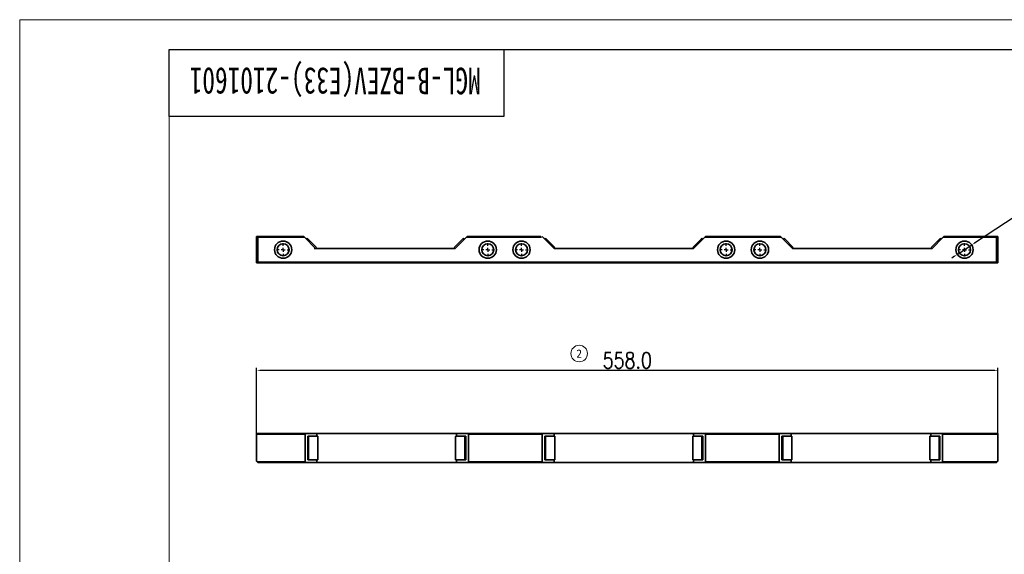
# Model space of a CAD drawing. Header units: millimetres. Extents: x 20710 to 22071, y -3940 to -2995.
# Tile 3 of 4: x 20710 to 21451, y -3398 to -2995. Entities that reach past the tile are written whole.
import ezdxf
from ezdxf.enums import TextEntityAlignment as Align

# ---------------------------------------------------------------- set-up
doc = ezdxf.new("R2010")
doc.units = ezdxf.units.MM
doc.header["$PDMODE"] = 3
doc.header["$PDSIZE"] = 8
doc.linetypes.add('CENTERX2', pattern=[20.32, 12.7, -2.54, 2.54, -2.54])
doc.layers.get('Defpoints').update_dxf_attribs({"linetype": 'CONTINUOUS'})
for name, color, linetype in [('10', 7, 'CONTINUOUS'), ('7标注层', 4, 'CONTINUOUS'), ('中心线层', 1, 'CENTERX2'), ('图框', 7, 'CONTINUOUS')]:
    doc.layers.add(name, color=color, linetype=linetype)
for name, color, linetype, lineweight in [('单行文本', 7, 'CONTINUOUS', 5), ('细实线', 3, 'CONTINUOUS', 13), ('轮廓实线层', 7, 'CONTINUOUS', 35)]:
    doc.layers.add(name, color=color, linetype=linetype, lineweight=lineweight)
doc.styles.add('SLDTEXTSTYLE2', font='仿宋GB2312_0.shx', dxfattribs={"width": 0.7})
doc.styles.add('TH_GBDIM', font='romans.shx', dxfattribs={"width": 0.8, "bigfont": 'gbcbig.shx'})
doc.styles.add('文字', font='simhei.ttf')
doc.dimstyles.new('TH_GBDIM1', dxfattribs={"dimtxt": 12, "dimasz": 2.5, "dimexe": 2, "dimexo": 0, "dimgap": 1.5, "dimtad": 1, "dimdec": 1, "dimzin": 0, "dimdsep": 46, "dimtxsty": 'TH_GBDIM', "dimcen": 2.5, "dimclrd": 130, "dimclre": 130, "dimclrt": 3, "dimadec": 0, "dimazin": 0, "dimtfac": 0.714286, "dimtdec": 1, "dimtmove": 0, "dimatfit": 3, "dimfxl": 1, "dimtzin": 0, "dimlwd": -1, "dimlwe": -1, "dimarcsym": 0})

# ---------------------------------------------------------------- blocks, each defined once
blk = doc.blocks.new('*D357')
at = {"layer": '7标注层', "color": 130, "ltscale": 5, "transparency": 16777216}
for p, q in [((20888.74, -3317.03), (20888.74, -3257.13)), ((20891.24, -3259.13), (21444.24, -3259.13)), ((21446.74, -3317.03), (21446.74, -3257.13))]:
    blk.add_line(p, q, dxfattribs=at)
for points in [[(20891.24, -3258.71), (20891.24, -3259.55), (20888.74, -3259.13)], [(21444.24, -3258.71), (21444.24, -3259.55), (21446.74, -3259.13)]]:
    blk.add_solid(points, dxfattribs=at)
at = {"layer": 'Defpoints', "color": 0, "ltscale": 5, "transparency": 16777216}
for p in [(21446.74, -3259.13), (20888.74, -3317.03), (21446.74, -3317.03)]:
    blk.add_point(p, dxfattribs=at)
at = {"layer": '7标注层', "color": 3, "ltscale": 5, "transparency": 16777216, "insert": (21167.74, -3251.63), "char_height": 12, "attachment_point": 5, "style": 'TH_GBDIM'}
blk.add_mtext('558.0', dxfattribs=at)
blk = doc.blocks.new('*D369')
at = {"layer": '7标注层', "color": 130, "ltscale": 5, "transparency": 16777216}
for p, q in [((21522.91, -3101.46), (21429.05, -3163.34)), ((21416.11, -3171.88), (21426.96, -3164.72)), ((21414.02, -3173.25), (21411.93, -3174.63))]:
    blk.add_line(p, q, dxfattribs=at)
for points in [[(21428.82, -3163), (21429.28, -3163.69), (21426.96, -3164.72)], [(21413.79, -3172.9), (21414.25, -3173.6), (21416.11, -3171.88)]]:
    blk.add_solid(points, dxfattribs=at)
at = {"layer": 'Defpoints', "color": 0, "ltscale": 5, "transparency": 16777216}
for p in [(21426.96, -3164.72), (21416.11, -3171.88)]:
    blk.add_point(p, dxfattribs=at)
at = {"layer": '7标注层', "color": 3, "ltscale": 5, "transparency": 16777216, "insert": (21493.11, -3112.13), "char_height": 12, "attachment_point": 5, "rotation": 33.39622, "style": 'TH_GBDIM'}
blk.add_mtext('6-∅13.0', dxfattribs=at)
blk = doc.blocks.new('SW_CENTERMARKSYMBOL_2')
at = {"layer": '中心线层', "color": 0}
for p, q in [((-3, 0), (-5, 0)), ((0, 0), (-1.5, 0)), ((0, 3), (0, 5)), ((0, 0), (0, 1.5)), ((0, 0), (0, -1.5)), ((0, 0), (1.5, 0)), ((3, 0), (5, 0)), ((0, -3), (0, -5))]:
    blk.add_line(p, q, dxfattribs=at)
blk = doc.blocks.new('SW_CENTERMARKSYMBOL_3')
at = {"layer": '中心线层', "color": 0}
for p, q in [((-3, 0), (-5, 0)), ((0, 0), (-1.5, 0)), ((0, 3), (0, 5)), ((0, 0), (0, 1.5)), ((0, 0), (0, -1.5)), ((0, 0), (1.5, 0)), ((3, 0), (5, 0)), ((0, -3), (0, -5))]:
    blk.add_line(p, q, dxfattribs=at)
blk = doc.blocks.new('SW_CENTERMARKSYMBOL_1')
at = {"layer": '中心线层', "color": 0}
for p, q in [((-3, 0), (-5, 0)), ((0, 0), (-1.5, 0)), ((0, 3), (0, 5)), ((0, 0), (0, 1.5)), ((0, 0), (0, -1.5)), ((0, 0), (1.5, 0)), ((3, 0), (5, 0)), ((0, -3), (0, -5))]:
    blk.add_line(p, q, dxfattribs=at)

msp = doc.modelspace()

# ---------------------------------------------------------------- linework, layer by layer
at = {"layer": '图框', "linetype": 'Continuous', "lineweight": 18}
for p, q in [((22046.95, -2995.12), (20710.45, -2995.12)), ((20710.45, -3940.12), (20710.45, -2995.12)), ((20822.95, -3917.62), (20822.95, -3040.12))]:
    msp.add_line(p, q, dxfattribs=at)
at = {"layer": '图框'}
for points in [[(20822.95, -3017.62), (22024.45, -3017.62), (22024.45, -3917.62)], [(21074.95, -3068.02), (20822.95, -3068.02), (20822.95, -3017.62), (21074.95, -3017.62), (21074.95, -3068.02)]]:
    msp.add_lwpolyline(points, dxfattribs=at)
at = {"layer": '细实线', "color": 6}
msp.add_circle((21131.53, -3246.52), 6.21, dxfattribs=at)
at = {"layer": '轮廓实线层'}
for p, q in [((20888.74, -3158.3), (20888.74, -3178.3)), ((20888.74, -3158.3), (20889.24, -3158.3)), ((20889.24, -3158.3), (20924.19, -3158.3)), ((20889.74, -3158.8), (20889.74, -3177.8)), ((20924.69, -3158.8), (20889.74, -3158.8)), ((20924.19, -3158.3), (20924.69, -3158.8)), ((20933.19, -3167.3), (20924.69, -3158.8)), ((20926.9, -3159.59), (20926.19, -3160.3)), ((20927.4, -3160.09), (20926.69, -3160.8)), ((20926.9, -3159.59), (20927.4, -3160.09)), ((20927.4, -3160.09), (20933.9, -3166.59)), ((21037.57, -3166.59), (21044.07, -3160.09)), ((21046.78, -3158.8), (21038.28, -3167.3)), ((21044.07, -3160.09), (21044.57, -3159.59)), ((21044.07, -3160.09), (21044.78, -3160.8)), ((21044.57, -3159.59), (21045.28, -3160.3)), ((21046.78, -3158.8), (21047.28, -3158.3)), ((21103.09, -3158.8), (21046.78, -3158.8)), ((21047.28, -3158.3), (21102.59, -3158.3)), ((21103.59, -3158.3), (21104.09, -3158.8)), ((21112.59, -3167.3), (21104.09, -3158.8)), ((21106.3, -3159.59), (21105.59, -3160.3)), ((21106.8, -3160.09), (21106.09, -3160.8)), ((21106.3, -3159.59), (21106.8, -3160.09)), ((21106.8, -3160.09), (21113.3, -3166.59)), ((21216.97, -3166.59), (21223.47, -3160.09)), ((21226.18, -3158.8), (21217.68, -3167.3)), ((21223.47, -3160.09), (21223.97, -3159.59)), ((21223.47, -3160.09), (21224.18, -3160.8)), ((21223.97, -3159.59), (21224.68, -3160.3)), ((21226.18, -3158.8), (21226.68, -3158.3)), ((21283.49, -3158.8), (21226.18, -3158.8)), ((21226.68, -3158.3), (21282.99, -3158.3)), ((21282.99, -3158.3), (21283.49, -3158.8)), ((21291.99, -3167.3), (21283.49, -3158.8)), ((21285.7, -3159.59), (21284.99, -3160.3)), ((21286.2, -3160.09), (21285.49, -3160.8)), ((21285.7, -3159.59), (21286.2, -3160.09)), ((21286.2, -3160.09), (21292.7, -3166.59)), ((21396.37, -3166.59), (21402.87, -3160.09)), ((21405.58, -3158.8), (21397.08, -3167.3)), ((21402.87, -3160.09), (21403.37, -3159.59)), ((21402.87, -3160.09), (21403.58, -3160.8)), ((21403.37, -3159.59), (21404.08, -3160.3)), ((21405.58, -3158.8), (21406.08, -3158.3)), ((21445.74, -3158.8), (21405.58, -3158.8)), ((21406.08, -3158.3), (21445.53, -3158.3)), ((21445.53, -3158.3), (21446.74, -3158.3)), ((21445.74, -3158.8), (21445.74, -3177.8)), ((21446.74, -3158.8), (21445.74, -3158.8)), ((21446.74, -3158.3), (21446.74, -3158.8)), ((21446.74, -3158.8), (21446.74, -3177.8)), ((21038.28, -3167.3), (20932.19, -3167.3)), ((20933.9, -3166.59), (20933.19, -3167.3)), ((21037.57, -3166.59), (21038.28, -3167.3)), ((21113.3, -3166.59), (21112.59, -3167.3)), ((21217.68, -3167.3), (21112.59, -3167.3)), ((21216.97, -3166.59), (21217.68, -3167.3)), ((21292.7, -3166.59), (21291.99, -3167.3)), ((21397.08, -3167.3), (21291.99, -3167.3)), ((21396.37, -3166.59), (21397.08, -3167.3)), ((20888.74, -3178.3), (20889.24, -3178.3)), ((21445.53, -3178.3), (20889.24, -3178.3)), ((20889.74, -3177.8), (21445.74, -3177.8)), ((21446.74, -3178.3), (21445.53, -3178.3)), ((21445.74, -3177.8), (21446.74, -3177.8)), ((21446.74, -3177.8), (21446.74, -3178.3)), ((20888.74, -3306.64), (20925.69, -3306.64)), ((20888.74, -3307.14), (20888.74, -3306.64)), ((20925.19, -3307.14), (20888.74, -3307.14)), ((20888.74, -3327.64), (20888.74, -3307.14)), ((20925.19, -3328.14), (20925.19, -3307.14)), ((20934.19, -3306.64), (20925.69, -3306.64)), ((20927.19, -3309.14), (20927.19, -3326.14)), ((20927.9, -3309.14), (20927.19, -3309.14)), ((20928.4, -3308.64), (20927.69, -3308.64)), ((20927.9, -3309.14), (20927.9, -3326.14)), ((20934.4, -3308.64), (20928.4, -3308.64)), ((20934.19, -3308.64), (20934.19, -3306.64)), ((21039.28, -3306.64), (20934.19, -3306.64)), ((20934.9, -3326.64), (20934.9, -3309.14)), ((21038.57, -3309.14), (21038.57, -3326.64)), ((21045.07, -3308.64), (21039.07, -3308.64)), ((21039.28, -3308.64), (21039.28, -3306.64)), ((21047.78, -3306.64), (21039.28, -3306.64)), ((21045.07, -3308.64), (21045.78, -3308.64)), ((21045.57, -3326.14), (21045.57, -3309.14)), ((21045.57, -3309.14), (21046.28, -3309.14)), ((21046.28, -3326.14), (21046.28, -3309.14)), ((21047.78, -3306.64), (21104.09, -3306.64)), ((21048.28, -3328.14), (21048.28, -3307.14)), ((21103.59, -3307.14), (21048.28, -3307.14)), ((21103.59, -3328.14), (21103.59, -3307.14)), ((21112.59, -3306.64), (21104.09, -3306.64)), ((21105.59, -3309.14), (21105.59, -3326.14)), ((21106.3, -3309.14), (21105.59, -3309.14)), ((21106.8, -3308.64), (21106.09, -3308.64)), ((21106.3, -3309.14), (21106.3, -3326.14)), ((21112.8, -3308.64), (21106.8, -3308.64)), ((21112.59, -3308.64), (21112.59, -3306.64)), ((21217.68, -3306.64), (21112.59, -3306.64)), ((21113.3, -3326.64), (21113.3, -3309.14)), ((21216.97, -3309.14), (21216.97, -3326.64)), ((21223.47, -3308.64), (21217.47, -3308.64)), ((21217.68, -3308.64), (21217.68, -3306.64)), ((21226.18, -3306.64), (21217.68, -3306.64)), ((21223.47, -3308.64), (21224.18, -3308.64)), ((21223.97, -3326.14), (21223.97, -3309.14)), ((21223.97, -3309.14), (21224.68, -3309.14)), ((21224.68, -3326.14), (21224.68, -3309.14)), ((21226.18, -3306.64), (21282.49, -3306.64)), ((21226.68, -3328.14), (21226.68, -3307.14)), ((21281.99, -3307.14), (21226.68, -3307.14)), ((21281.99, -3328.14), (21281.99, -3307.14)), ((21290.99, -3306.64), (21282.49, -3306.64)), ((21283.99, -3309.14), (21283.99, -3326.14)), ((21284.7, -3309.14), (21283.99, -3309.14)), ((21285.2, -3308.64), (21284.49, -3308.64)), ((21284.7, -3309.14), (21284.7, -3326.14)), ((21291.2, -3308.64), (21285.2, -3308.64)), ((21290.99, -3308.64), (21290.99, -3306.64)), ((21396.08, -3306.64), (21290.99, -3306.64)), ((21291.7, -3326.64), (21291.7, -3309.14)), ((21395.37, -3309.14), (21395.37, -3326.64)), ((21401.87, -3308.64), (21395.87, -3308.64)), ((21396.08, -3308.64), (21396.08, -3306.64)), ((21404.58, -3306.64), (21396.08, -3306.64)), ((21401.87, -3308.64), (21402.58, -3308.64)), ((21402.37, -3326.14), (21402.37, -3309.14)), ((21402.37, -3309.14), (21403.08, -3309.14)), ((21403.08, -3326.14), (21403.08, -3309.14)), ((21404.58, -3306.64), (21446.74, -3306.64)), ((21405.08, -3328.14), (21405.08, -3307.14)), ((21446.74, -3307.14), (21405.08, -3307.14)), ((21446.74, -3306.64), (21446.74, -3307.14)), ((21446.74, -3326.93), (21446.74, -3307.14)), ((20927.9, -3326.14), (20927.19, -3326.14)), ((20928.4, -3326.64), (20927.69, -3326.64)), ((20928.4, -3326.64), (20934.9, -3326.64)), ((20934.19, -3328.64), (20934.19, -3326.64)), ((21038.57, -3326.64), (21045.07, -3326.64)), ((21039.28, -3328.64), (21039.28, -3326.64)), ((21045.07, -3326.64), (21045.78, -3326.64)), ((21045.57, -3326.14), (21046.28, -3326.14)), ((21106.3, -3326.14), (21105.59, -3326.14)), ((21106.8, -3326.64), (21106.09, -3326.64)), ((21106.8, -3326.64), (21113.3, -3326.64)), ((21112.59, -3328.64), (21112.59, -3326.64)), ((21216.97, -3326.64), (21223.47, -3326.64)), ((21217.68, -3328.64), (21217.68, -3326.64)), ((21223.47, -3326.64), (21224.18, -3326.64)), ((21223.97, -3326.14), (21224.68, -3326.14)), ((21284.7, -3326.14), (21283.99, -3326.14)), ((21285.2, -3326.64), (21284.49, -3326.64)), ((21285.2, -3326.64), (21291.7, -3326.64)), ((21290.99, -3328.64), (21290.99, -3326.64)), ((21395.37, -3326.64), (21401.87, -3326.64)), ((21396.08, -3328.64), (21396.08, -3326.64)), ((21401.87, -3326.64), (21402.58, -3326.64)), ((21402.37, -3326.14), (21403.08, -3326.14)), ((21445.53, -3328.14), (21446.74, -3326.93)), ((21446.74, -3326.93), (21446.74, -3327.64)), ((20888.74, -3327.64), (20889.24, -3328.14)), ((20889.24, -3328.14), (20925.19, -3328.14)), ((20889.74, -3328.64), (20889.24, -3328.14)), ((20925.69, -3328.64), (20889.74, -3328.64)), ((20934.19, -3328.64), (20925.69, -3328.64)), ((21039.28, -3328.64), (20934.19, -3328.64)), ((21047.78, -3328.64), (21039.28, -3328.64)), ((21104.09, -3328.64), (21047.78, -3328.64)), ((21048.28, -3328.14), (21103.59, -3328.14)), ((21112.59, -3328.64), (21104.09, -3328.64)), ((21217.68, -3328.64), (21112.59, -3328.64)), ((21226.18, -3328.64), (21217.68, -3328.64)), ((21282.49, -3328.64), (21226.18, -3328.64)), ((21226.68, -3328.14), (21281.99, -3328.14)), ((21290.99, -3328.64), (21282.49, -3328.64)), ((21396.08, -3328.64), (21290.99, -3328.64)), ((21404.58, -3328.64), (21396.08, -3328.64)), ((21445.74, -3328.64), (21404.58, -3328.64)), ((21405.08, -3328.14), (21445.53, -3328.14)), ((21445.74, -3328.64), (21445.53, -3328.14)), ((21446.74, -3327.64), (21445.74, -3328.64))]:
    msp.add_line(p, q, dxfattribs=at)
for centre, radius in [((20908.74, -3168.3), 6.5), ((20908.74, -3168.3), 4.5), ((21062.74, -3168.3), 6.5), ((21062.74, -3168.3), 4.5), ((21088.14, -3168.3), 6.5), ((21088.14, -3168.3), 4.5), ((21242.14, -3168.3), 6.5), ((21242.14, -3168.3), 4.5), ((21267.54, -3168.3), 6.5), ((21267.54, -3168.3), 4.5), ((21421.54, -3168.3), 6.5), ((21421.54, -3168.3), 4.5)]:
    msp.add_circle(centre, radius, dxfattribs=at)
for centre, start, end in [((20889.24, -3158.8), 0, 90), ((20889.24, -3177.8), 270, 0), ((20925.69, -3307.14), 90, 180), ((20927.69, -3309.14), 90, 180), ((20928.4, -3309.14), 90, 180), ((20934.4, -3309.14), 0, 90), ((21039.07, -3309.14), 90, 180), ((21045.07, -3309.14), 0, 90), ((21045.78, -3309.14), 0, 90), ((21047.78, -3307.14), 0, 90), ((21104.09, -3307.14), 90, 180), ((21106.09, -3309.14), 90, 180), ((21106.8, -3309.14), 90, 180), ((21112.8, -3309.14), 0, 90), ((21217.47, -3309.14), 90, 180), ((21223.47, -3309.14), 0, 90), ((21224.18, -3309.14), 0, 90), ((21226.18, -3307.14), 0, 90), ((21282.49, -3307.14), 90, 180), ((21284.49, -3309.14), 90, 180), ((21285.2, -3309.14), 90, 180), ((21291.2, -3309.14), 0, 90), ((21395.87, -3309.14), 90, 180), ((21401.87, -3309.14), 0, 90), ((21402.58, -3309.14), 0, 90), ((21404.58, -3307.14), 0, 90), ((20927.69, -3326.14), 180, 270), ((20928.4, -3326.14), 180, 270), ((21045.07, -3326.14), 270, 0), ((21045.78, -3326.14), 270, 0), ((21106.09, -3326.14), 180, 270), ((21106.8, -3326.14), 180, 270), ((21223.47, -3326.14), 270, 0), ((21224.18, -3326.14), 270, 0), ((21284.49, -3326.14), 180, 270), ((21285.2, -3326.14), 180, 270), ((21401.87, -3326.14), 270, 0), ((21402.58, -3326.14), 270, 0), ((20925.69, -3328.14), 180, 270), ((21047.78, -3328.14), 270, 0), ((21104.09, -3328.14), 180, 270), ((21226.18, -3328.14), 270, 0), ((21282.49, -3328.14), 180, 270), ((21404.58, -3328.14), 270, 0)]:
    msp.add_arc(centre, 0.5, start, end, dxfattribs=at)
for centre, start_param, end_param in [((21445.53, -3158.8), 4.712389, 6.283185), ((21445.53, -3177.8), 3.141593, 4.712389)]:
    msp.add_ellipse(centre, major_axis=(0, 0.5), ratio=0.414214, start_param=start_param, end_param=end_param, dxfattribs=at)

# ---------------------------------------------------------------- block references
at = {"layer": '中心线层', "color": 1}
for name, p in [('SW_CENTERMARKSYMBOL_1', (20908.74, -3168.3)), ('SW_CENTERMARKSYMBOL_1', (21062.74, -3168.3)), ('SW_CENTERMARKSYMBOL_3', (21088.14, -3168.3)), ('SW_CENTERMARKSYMBOL_2', (21242.14, -3168.3)), ('SW_CENTERMARKSYMBOL_1', (21267.54, -3168.3)), ('SW_CENTERMARKSYMBOL_1', (21421.54, -3168.3))]:
    msp.add_blockref(name, p, dxfattribs=at)

# ---------------------------------------------------------------- texts
at = {"layer": '10', "insert": (20947.9, -3051.29), "char_height": 20, "attachment_point": 2, "rotation": 180, "style": 'SLDTEXTSTYLE2'}
msp.add_mtext('MGL-B-BZEV(E33)-2101601', dxfattribs=at)
at = {"layer": '单行文本', "color": 6, "style": '文字'}
msp.add_text('2', height=6.21, dxfattribs=at).set_placement((21131.53, -3246.52), align=Align.MIDDLE_CENTER)

# ---------------------------------------------------------------- dimensions: what is measured, and where the dimension line sits
at = {"layer": '7标注层', "ltscale": 5}
dim = msp.add_diameter_dim_2p(p1=(21416.11, -3171.88), p2=(21426.96, -3164.72), text='6-<>', dimstyle='TH_GBDIM1', dxfattribs=at)
dim.commit()
dim.dimension.update_dxf_attribs({"geometry": '*D369', "text_midpoint": (21497.23, -3118.39), "dimtype": 163})
dim = msp.add_linear_dim(base=(21446.74, -3259.13), p1=(20888.74, -3317.03), p2=(21446.74, -3317.03), dimstyle='TH_GBDIM1', dxfattribs=at)
dim.commit()
dim.dimension.update_dxf_attribs({"geometry": '*D357', "text_midpoint": (21167.74, -3251.63)})

doc.saveas('drawing.dxf')
